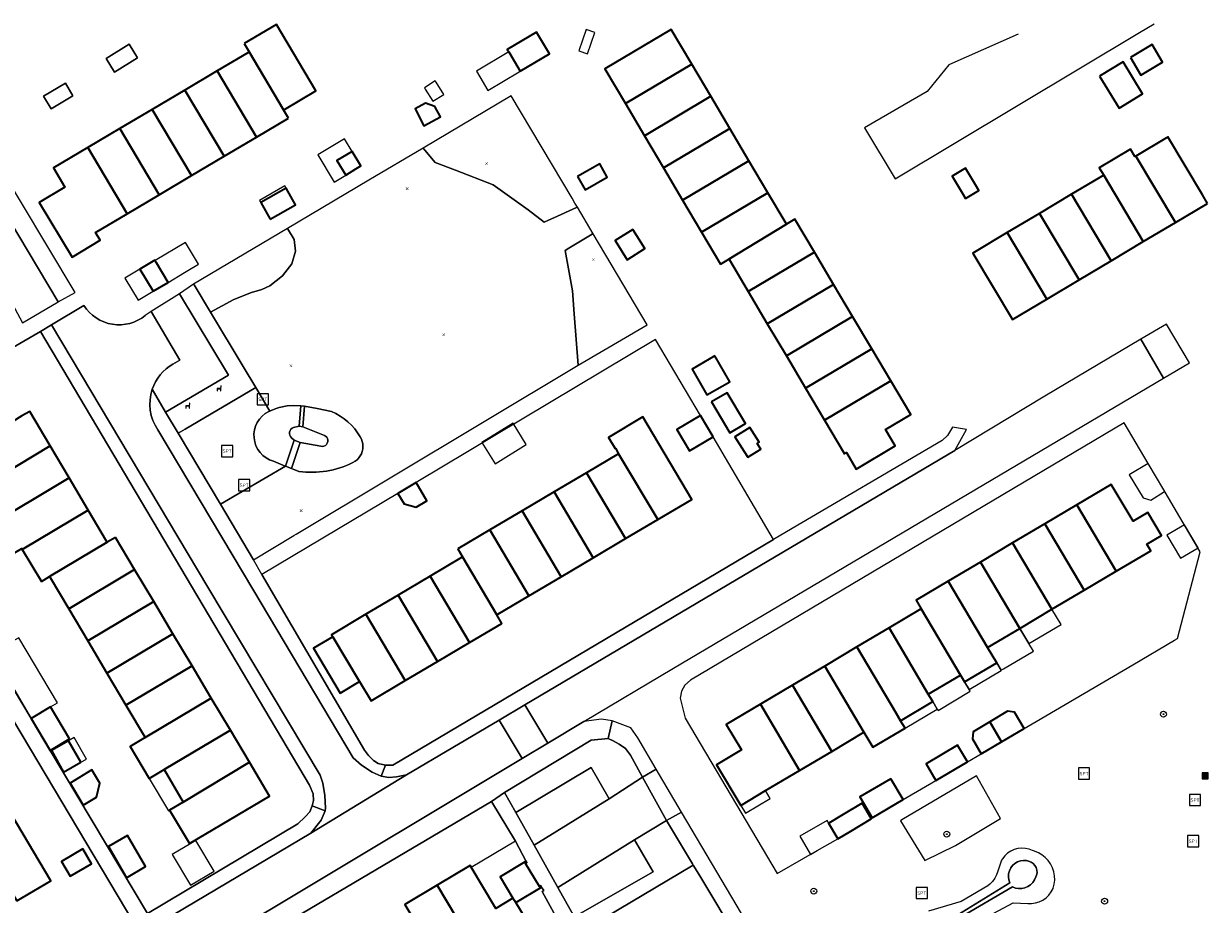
# Model space of a CAD drawing. Extents: x 147051 to 149075, y 463071 to 465537.
# Tile 125 of 229: x 148373 to 148532, y 464368 to 464485. Entities that reach past the tile are written whole.
import ezdxf
from ezdxf.enums import TextEntityAlignment as Align

# ---------------------------------------------------------------- set-up
doc = ezdxf.new("R2010")
doc.units = 0
doc.header["$LTSCALE"] = 0.5
doc.layers.get('0').update_dxf_attribs({"linetype": 'CONTINUOUS'})
for name, color, linetype, lineweight in [('B-PV-GR-BEPLANTING_CULTUUR_HEESTERS-GV', 252, 'CONTINUOUS', 18), ('B-PV-GR-BOOM-S', 252, 'CONTINUOUS', 25), ('B-PV-GW-TALUD_KRUIN-G', 252, 'CONTINUOUS', 18), ('B-PV-IE-MEUBILAIR_WEGMEUBILAIR-S', 252, 'CONTINUOUS', 25), ('B-PV-IE-MEUBILAIR_WEGMEUBILAIR_AFVALBAK-S', 252, 'CONTINUOUS', 25), ('B-PV-OG-BEBOUWING-GV', 6, 'CONTINUOUS', 35), ('B-PV-OG-BEBOUWING_LUIFEL-GV', 6, 'CONTINUOUS', 18), ('B-PV-OG-TERREIN_BEGROEID-GV', 252, 'CONTINUOUS', 18), ('B-PV-OG-TERREIN_ERF-GV', 252, 'CONTINUOUS', 18), ('B-PV-VH-GESLOTENVERHARDING_ASFALT-GV', 252, 'CONTINUOUS', 18), ('B-PV-VH-ONVERHARD-GV', 252, 'CONTINUOUS', 18), ('B-PV-VH-ONVERHARD_ZAND-GV', 252, 'CONTINUOUS', 18), ('B-PV-VH-OPENVERHARDING-GV', 252, 'CONTINUOUS', 18), ('B-PV-VH-OPENVERHARDING_BETONSTRAATSTEEN-GV', 252, 'CONTINUOUS', 18), ('B-PV-VH-OPENVERHARDING_TEGEL-GV', 252, 'CONTINUOUS', 18)]:
    doc.layers.add(name, color=color, linetype=linetype, lineweight=lineweight)
doc.layers.add('B-PV-GR-GROENVOORZIENING-S', color=252, linetype='CONTINUOUS')
doc.styles.add('NLCS-ISO', font='NLCS-ISO.ttf')

# ---------------------------------------------------------------- blocks, each defined once
blk = doc.blocks.new('SIE-WEG_AFVALBAK-SO')
h = blk.add_hatch(color=256)
h.dxf.hatch_style = 1
h.paths.add_polyline_path([(-1.5, -1.5), (1.5, -1.5), (1.5, 1.5), (-1.5, 1.5)])
for points in [[(-2, -2), (2, -2), (2, 2), (-2, 2)], [(-1.5, -1.5), (1.5, -1.5), (1.5, 1.5), (-1.5, 1.5)]]:
    blk.add_lwpolyline(points, close=True)
blk = doc.blocks.new('SIE-WEG_SPEELTOESTEL-SO')
at = {"flags": 128}
blk.add_lwpolyline([(-3.75, -3.75), (3.75, -3.75), (3.75, 3.75), (-3.75, 3.75)], close=True, dxfattribs=at)
at = {"style": 'NLCS-ISO'}
blk.add_text('SPT', height=2.25, dxfattribs=at).set_placement((0, 0), align=Align.MIDDLE_CENTER)
blk = doc.blocks.new('SIE-WEG_ZITBANK-SO')
at = {"color": 0, "linetype": 'ByBlock', "lineweight": 18}
blk.add_lwpolyline([(-0.91, -1.63), (-0.91, -0.2), (1.09, -0.2), (1.09, -1.63), (1.29, -1.63), (1.29, -0.21), (1.54, 1.78), (1.33, 1.78), (1.11, 0), (-1.11, 0), (-1.11, -1.63)], close=True, dxfattribs=at)
blk = doc.blocks.new('SAL-ORIENTATIE_LOCATIE-SO')
at = {"color": 0, "linetype": 'ByBlock', "lineweight": -2, "const_width": 0.275, "flags": 128}
for points in [[(-0.875, 0.875), (0, 0)], [(-0.875, -0.875), (0, 0)], [(0, 0), (0.875, 0.875)], [(0, 0), (0.875, -0.875)]]:
    blk.add_lwpolyline(points, dxfattribs=at)
blk = doc.blocks.new('SGR-BOOM_GBKN-SO')
at = {"linetype": 'ByBlock', "lineweight": 18}
h = blk.add_hatch(color=0, dxfattribs=at)
h.dxf.hatch_style = 1
edge = h.paths.add_edge_path()
edge.add_arc((0, 0), 0.25, 0, 360)
at = {"color": 0, "linetype": 'ByBlock', "lineweight": 18}
for radius in [2, 0.25]:
    blk.add_circle((0, 0), radius, dxfattribs=at)
at = {"color": 0, "linetype": 'ByBlock', "lineweight": 18, "style": 'NLCS-ISO'}
blk.add_attdef('SOORT', (2.5, 0), '', height=1.5, dxfattribs=at)

msp = doc.modelspace()

# ---------------------------------------------------------------- linework, layer by layer
at = {"layer": 'B-PV-GR-BEPLANTING_CULTUUR_HEESTERS-GV', "flags": 128}
for points in [[(148384.362, 464480.666), (148385.476, 464478.852), (148388.575, 464480.756), (148387.46, 464482.57)], [(148376.018, 464475.619), (148377.025, 464473.932), (148379.945, 464475.674), (148378.939, 464477.361)], [(148442.902, 464458.76), (148443.492, 464459.026), (148444.196, 464459.344), (148447.253, 464460.72), (148447.358, 464460.767), (148447.031, 464461.318), (148446.646, 464461.967), (148438.521, 464475.67), (148426.757, 464468.693), (148426.991, 464468.41), (148428.348, 464466.765), (148431.053, 464465.722), (148436.121, 464463.767), (148440.769, 464460.417)], [(148369.89, 464461.598), (148377.959, 464448.122), (148380.224, 464449.396), (148369.384, 464467.482), (148362.938, 464463.706), (148365.76, 464459.146)], [(148396.14, 464450.382), (148398.313, 464446.766), (148401.425, 464448.438), (148403.804, 464449.364), (148405.17, 464449.773), (148406.239, 464450.29), (148407.938, 464451.584), (148409.178, 464453.227), (148409.697, 464454.891), (148409.526, 464456.466), (148408.637, 464457.946), (148396.073, 464450.495)], [(148449.453, 464457.239), (148449.326, 464457.16), (148446.2, 464455.284), (148445.715, 464454.993), (148446.687, 464449.613), (148446.929, 464446.54), (148447.472, 464439.672), (148456.667, 464445.068)], [(148454.444, 464387.547), (148453.779, 464388.405), (148452.936, 464388.99), (148452.166, 464389.449), (148451.494, 464389.732), (148449.216, 464389.509), (148437.606, 464382.544), (148439.15, 464379.874), (148449.198, 464385.883), (148451.599, 464381.678), (148456.085, 464384.576)], [(148490.553, 464378.765), (148493.81, 464373.454), (148497.881, 464375.47), (148503.932, 464379.056), (148500.712, 464384.756), (148490.726, 464378.867)]]:
    msp.add_lwpolyline(points, close=True, dxfattribs=at)
for points in [[(148394.204, 464449.218), (148390.405, 464446.821)], [(148400.755, 464438.313), (148394.204, 464449.218)], [(148390.405, 464446.821), (148394.236, 464440.336)], [(148394.236, 464440.336), (148393.294, 464439.791)], [(148392.322, 464433.38), (148400.755, 464438.313)], [(148390.537, 464436.433), (148392.322, 464433.38)]]:
    msp.add_lwpolyline(points, dxfattribs=at)
at = {"layer": 'B-PV-GR-BEPLANTING_CULTUUR_HEESTERS-GV'}
msp.add_lwpolyline([(148393.294, 464439.791, 0.1839489), (148390.537, 464436.433)], format="xyb", dxfattribs=at)
at = {"layer": 'B-PV-GW-TALUD_KRUIN-G', "flags": 128}
msp.add_lwpolyline([(148500.362, 464364.966), (148505.617, 464367.765), (148507.548, 464367.7), (148508.072, 464367.698), (148508.591, 464367.775), (148509.091, 464367.931), (148509.562, 464368.16), (148509.993, 464368.459), (148510.374, 464368.819), (148510.695, 464369.234), (148510.949, 464369.692), (148510.966, 464369.728), (148511.102, 464370.274), (148511.158, 464370.833), (148511.136, 464371.394), (148511.033, 464371.947), (148510.854, 464372.479), (148510.6, 464372.981), (148510.278, 464373.442), (148509.894, 464373.852), (148509.456, 464374.204), (148508.972, 464374.49), (148508.453, 464374.704), (148508.196, 464374.78), (148507.726, 464374.961), (148507.232, 464375.066), (148506.729, 464375.092), (148506.227, 464375.037), (148505.741, 464374.905), (148505.281, 464374.697), (148504.86, 464374.419), (148504.488, 464374.078), (148504.175, 464373.683), (148504.058, 464373.495), (148503.545, 464372.015), (148503.384, 464371.526), (148503.15, 464371.067), (148502.847, 464370.65), (148502.484, 464370.285), (148502.204, 464370.068), (148498.646, 464367.948), (148494.296, 464366.654)], dxfattribs=at)
at = {"layer": 'B-PV-OG-BEBOUWING-GV', "flags": 128}
for points in [[(148402.847, 464482.654), (148403.51, 464481.535), (148408.106, 464473.777), (148408.206, 464473.837), (148412.4, 464476.337), (148407.142, 464485.214)], [(148438.193, 464481.544), (148439.72, 464478.967), (148443.621, 464481.278), (148441.898, 464484.188), (148437.996, 464481.877)], [(148462.639, 464479.908), (148459.902, 464484.534), (148451.028, 464479.282), (148453.774, 464474.643)], [(148408.753, 464472.685), (148408.106, 464473.777), (148403.51, 464481.535), (148403.305, 464481.414), (148399.215, 464478.991), (148404.457, 464470.14)], [(148521.268, 464480.776), (148522.667, 464478.435), (148525.582, 464480.176), (148524.183, 464482.518)], [(148465.186, 464475.606), (148462.639, 464479.908), (148453.774, 464474.643), (148456.32, 464470.34)], [(148517.14, 464478.307), (148519.776, 464474.017), (148522.91, 464475.943), (148520.297, 464480.195)], [(148399.215, 464478.991), (148394.913, 464476.442), (148400.155, 464467.592), (148404.457, 464470.14)], [(148394.913, 464476.442), (148390.534, 464473.849), (148395.776, 464464.998), (148400.155, 464467.592)], [(148467.732, 464471.303), (148465.186, 464475.606), (148456.32, 464470.34), (148458.867, 464466.037)], [(148390.534, 464473.849), (148386.232, 464471.301), (148391.474, 464462.45), (148395.776, 464464.998)], [(148428.321, 464474.257), (148427.074, 464474.674), (148425.662, 464473.921), (148426.861, 464471.671), (148429.071, 464472.849)], [(148386.232, 464471.301), (148381.93, 464468.753), (148387.172, 464459.902), (148391.474, 464462.45)], [(148458.867, 464466.037), (148461.413, 464461.735), (148470.279, 464467), (148467.732, 464471.303)], [(148531.59, 464461.293), (148530.913, 464462.429), (148526.295, 464470.183), (148526.106, 464470.07), (148521.999, 464467.624), (148527.294, 464458.734)], [(148381.93, 464468.753), (148377.352, 464466.041), (148378.88, 464463.462), (148375.45, 464461.405), (148379.822, 464454.112), (148383.562, 464456.354), (148382.939, 464457.394), (148387.172, 464459.902)], [(148416.393, 464465.071), (148417.756, 464465.89), (148418.422, 464466.29), (148417.26, 464468.224), (148415.231, 464467.005)], [(148522.999, 464456.176), (148527.294, 464458.734), (148521.999, 464467.624), (148521.873, 464467.549), (148521.277, 464468.549), (148517.108, 464466.065), (148517.704, 464465.065)], [(148447.369, 464464.881), (148448.407, 464463.113), (148451.362, 464464.801), (148450.344, 464466.582)], [(148472.826, 464462.697), (148470.279, 464467), (148461.413, 464461.735), (148463.96, 464457.432)], [(148499.225, 464461.953), (148501.023, 464463.029), (148500.568, 464463.79), (148499.247, 464465.999), (148497.448, 464464.924), (148498.769, 464462.715)], [(148518.703, 464453.617), (148522.999, 464456.176), (148517.704, 464465.065), (148513.408, 464462.507)], [(148406.32, 464459.178), (148409.694, 464461.104), (148408.429, 464463.32), (148405.055, 464461.394)], [(148466.48, 464453.173), (148467.603, 464453.85), (148475.311, 464458.498), (148475.249, 464458.602), (148472.826, 464462.697), (148463.96, 464457.432)], [(148514.407, 464451.058), (148518.703, 464453.617), (148513.408, 464462.507), (148509.112, 464459.948)], [(148510.112, 464448.499), (148514.407, 464451.058), (148509.112, 464459.948), (148504.816, 464457.389)], [(148454.791, 464457.814), (148452.404, 464456.325), (148454.01, 464453.751), (148456.397, 464455.24)], [(148467.678, 464453.724), (148470.187, 464449.499), (148479.041, 464454.758), (148476.422, 464459.168), (148475.311, 464458.498), (148467.603, 464453.85)], [(148504.816, 464457.389), (148500.205, 464454.642), (148505.5, 464445.753), (148510.112, 464448.499)], [(148481.594, 464450.459), (148479.041, 464454.758), (148470.187, 464449.499), (148472.74, 464445.2)], [(148388.885, 464452.501), (148390.647, 464449.541), (148392.651, 464450.734), (148391.098, 464453.343), (148390.913, 464453.654), (148390.889, 464453.694)], [(148484.147, 464446.16), (148481.594, 464450.459), (148472.74, 464445.2), (148475.293, 464440.901)], [(148475.293, 464440.901), (148477.846, 464436.602), (148486.701, 464441.861), (148484.147, 464446.16)], [(148465.736, 464440.89), (148462.688, 464439.127), (148464.684, 464435.675), (148467.732, 464437.438)], [(148477.846, 464436.602), (148480.399, 464432.303), (148489.254, 464437.562), (148486.701, 464441.861)], [(148480.399, 464432.303), (148483.063, 464427.818), (148483.324, 464427.973), (148484.626, 464425.777), (148489.84, 464428.869), (148488.541, 464431.06), (148491.925, 464433.063), (148489.254, 464437.562)], [(148465.289, 464434.74), (148467.735, 464430.617), (148469.815, 464431.851), (148467.369, 464435.974)], [(148376.882, 464428.888), (148374.161, 464433.484), (148373.129, 464432.87), (148371.899, 464432.139), (148370.567, 464434.38), (148365.416, 464431.318), (148366.748, 464429.078), (148365.522, 464428.349), (148365.319, 464428.228), (148368.092, 464423.567)], [(148458.092, 464419.018), (148462.651, 464421.717), (148456.129, 464432.736), (148451.529, 464430.013), (148452.403, 464428.538), (148452.443, 464428.562), (148452.878, 464427.826)], [(148465.494, 464430.069), (148463.808, 464432.927), (148460.653, 464431.065), (148462.339, 464428.208)], [(148469.646, 464428.127), (148470.138, 464427.345), (148471.861, 464428.43), (148471.369, 464429.212), (148471.651, 464429.389), (148470.43, 464431.328), (148468.426, 464430.066)], [(148365.663, 464422.128), (148368.166, 464417.879), (148379.429, 464424.585), (148376.882, 464428.888), (148368.092, 464423.567), (148366.435, 464422.585)], [(148452.878, 464427.826), (148452.838, 464427.802), (148448.575, 464425.279), (148453.789, 464416.471), (148458.092, 464419.018)], [(148368.166, 464417.879), (148370.639, 464413.681), (148373.107, 464415.135), (148373.165, 464415.036), (148381.976, 464420.283), (148379.429, 464424.585)], [(148448.575, 464425.279), (148444.273, 464422.732), (148449.486, 464413.924), (148453.789, 464416.471)], [(148423.357, 464422.523), (148424.214, 464421.12), (148425.832, 464420.681), (148427.243, 464421.545), (148425.818, 464423.991)], [(148519.391, 464412.138), (148523.982, 464414.863), (148523.469, 464415.724), (148525.415, 464416.88), (148523.582, 464419.966), (148521.633, 464418.808), (148518.71, 464423.717), (148514.133, 464421)], [(148444.273, 464422.732), (148439.97, 464420.185), (148445.184, 464411.377), (148449.486, 464413.924)], [(148375.721, 464410.739), (148376.826, 464411.397), (148384.523, 464415.98), (148384.425, 464416.146), (148381.976, 464420.283), (148373.165, 464415.036)], [(148439.97, 464420.185), (148435.667, 464417.639), (148440.881, 464408.831), (148445.184, 464411.377)], [(148514.133, 464421), (148509.833, 464418.448), (148515.092, 464409.586), (148519.391, 464412.138)], [(148509.833, 464418.448), (148505.534, 464415.895), (148510.792, 464407.033), (148515.092, 464409.586)], [(148385.634, 464416.641), (148384.523, 464415.98), (148376.826, 464411.397), (148376.893, 464411.284), (148379.376, 464407.096), (148388.192, 464412.345)], [(148431.365, 464415.092), (148431.999, 464414.02), (148436.578, 464406.284), (148436.708, 464406.36), (148440.881, 464408.831), (148435.667, 464417.639)], [(148505.534, 464415.895), (148501.235, 464413.343), (148506.493, 464404.481), (148510.792, 464407.033)], [(148437.251, 464405.148), (148436.578, 464406.284), (148431.999, 464414.02), (148431.867, 464413.941), (148427.699, 464411.468), (148432.951, 464402.595)], [(148379.376, 464407.096), (148381.926, 464402.795), (148390.75, 464408.049), (148388.192, 464412.345)], [(148501.235, 464413.343), (148496.935, 464410.791), (148502.193, 464401.928), (148506.493, 464404.481)], [(148427.699, 464411.468), (148423.4, 464408.915), (148428.651, 464400.043), (148432.951, 464402.595)], [(148499.109, 464397.327), (148503.407, 464399.883), (148502.193, 464401.928), (148496.935, 464410.791), (148492.636, 464408.238), (148493.315, 464407.093), (148498.566, 464398.242)], [(148423.4, 464408.915), (148419.1, 464406.363), (148424.352, 464397.491), (148428.651, 464400.043)], [(148393.308, 464403.753), (148390.75, 464408.049), (148381.926, 464402.795), (148384.475, 464398.494)], [(148494.266, 464395.691), (148498.566, 464398.242), (148493.315, 464407.093), (148493.204, 464407.027), (148489.015, 464404.542)], [(148418.239, 464397.375), (148419.788, 464394.782), (148424.352, 464397.491), (148419.1, 464406.363), (148414.501, 464403.633), (148414.661, 464403.366)], [(148489.015, 464404.542), (148484.715, 464401.99), (148489.966, 464393.139), (148490.562, 464392.136), (148494.862, 464394.687), (148494.266, 464395.691)], [(148395.866, 464399.457), (148393.308, 464403.753), (148384.475, 464398.494), (148387.025, 464394.193)], [(148414.661, 464403.366), (148412.08, 464401.834), (148415.64, 464395.833), (148418.239, 464397.375)], [(148484.715, 464401.99), (148480.415, 464399.439), (148485.666, 464390.588), (148486.86, 464388.576), (148491.157, 464391.133), (148490.562, 464392.136), (148489.966, 464393.139)], [(148398.424, 464395.16), (148395.866, 464399.457), (148387.025, 464394.193), (148389.575, 464389.892)], [(148480.415, 464399.439), (148476.115, 464396.888), (148481.366, 464388.037), (148485.666, 464390.588)], [(148477.066, 464385.486), (148481.366, 464388.037), (148476.115, 464396.888), (148471.815, 464394.336)], [(148389.575, 464389.892), (148387.576, 464388.702), (148390.132, 464384.405), (148392.125, 464385.591), (148400.982, 464390.864), (148398.424, 464395.16)], [(148379.486, 464389.688), (148376.927, 464393.983), (148374.35, 464392.447), (148376.909, 464388.152)], [(148471.815, 464394.336), (148467.269, 464391.64), (148469.292, 464388.226), (148465.975, 464386.251), (148469.209, 464380.817), (148472.515, 464382.786), (148477.066, 464385.486)], [(148507.093, 464391.102), (148505.787, 464393.269), (148504.836, 464393.42), (148502.469, 464391.993), (148504.062, 464389.323)], [(148504.062, 464389.323), (148502.469, 464391.993), (148500.268, 464390.666), (148500.147, 464389.7), (148501.339, 464387.724)], [(148392.125, 464385.591), (148394.691, 464381.262), (148403.54, 464386.568), (148400.982, 464390.864)], [(148381.006, 464386.572), (148379.362, 464389.463), (148377.059, 464388.153), (148378.703, 464385.263)], [(148495.271, 464384.16), (148499.482, 464386.633), (148498.179, 464388.852), (148493.968, 464386.379)], [(148394.691, 464381.262), (148392.855, 464380.169), (148395.513, 464375.704), (148406.226, 464382.057), (148403.54, 464386.568)], [(148383.552, 464383.768), (148382.484, 464385.554), (148379.553, 464383.802), (148381.313, 464380.857), (148383.078, 464381.912)], [(148489.247, 464384.372), (148485.133, 464381.943), (148486.77, 464379.168), (148490.891, 464381.588)], [(148485.402, 464381.106), (148482.669, 464379.481), (148480.947, 464378.457), (148480.906, 464378.433), (148482.158, 464376.342), (148483.914, 464377.385), (148486.648, 464379.009), (148486.609, 464379.074)], [(148372.449, 464368.033), (148376.994, 464370.741), (148371.718, 464379.596), (148367.177, 464376.89)], [(148387.092, 464371.147), (148389.646, 464372.622), (148387.241, 464376.786), (148384.688, 464375.311)], [(148381.278, 464374.991), (148378.4, 464373.322), (148379.555, 464371.332), (148382.411, 464372.988)], [(148433.886, 464361.306), (148433.742, 464361.219), (148434.357, 464360.192), (148441.253, 464364.322), (148439.154, 464367.826), (148438.733, 464368.391), (148436.458, 464367.034), (148433.013, 464372.785), (148428.601, 464370.142)], [(148439.154, 464367.826), (148442.581, 464369.889), (148442.473, 464370.069), (148442.293, 464369.96), (148440.434, 464373.049), (148440.614, 464373.157), (148440.506, 464373.337), (148437.03, 464371.246), (148438.733, 464368.391)], [(148429.597, 464358.737), (148433.742, 464361.219), (148433.886, 464361.306), (148428.601, 464370.142), (148424.312, 464367.573)]]:
    msp.add_lwpolyline(points, close=True, dxfattribs=at)
at = {"layer": 'B-PV-OG-BEBOUWING_LUIFEL-GV', "flags": 128}
for points in [[(148448.525, 464484.549), (148447.547, 464481.706), (148448.72, 464481.303), (148449.698, 464484.145)], [(148434.327, 464478.217), (148435.407, 464476.402), (148439.576, 464478.882), (148439.72, 464478.967), (148438.193, 464481.544), (148433.872, 464478.985)], [(148427.018, 464476.578), (148428.039, 464474.943), (148429.494, 464475.852), (148428.473, 464477.487), (148428.364, 464477.661), (148426.909, 464476.752)], [(148414.84, 464464.138), (148416.393, 464465.071), (148415.231, 464467.005), (148417.26, 464468.224), (148416.24, 464469.922), (148415.574, 464469.522), (148412.658, 464467.77)], [(148405.055, 464461.394), (148408.429, 464463.32), (148408.247, 464463.639), (148404.898, 464461.668)], [(148390.913, 464453.654), (148391.098, 464453.343), (148392.651, 464450.734), (148394.832, 464452.032), (148395.314, 464452.319), (148396.726, 464453.16), (148394.988, 464456.08)], [(148386.881, 464451.309), (148388.643, 464448.348), (148390.647, 464449.541), (148388.885, 464452.501)], [(148436.363, 464426.482), (148440.527, 464429.055), (148438.775, 464431.891), (148434.611, 464429.318)], [(148523.641, 464426.527), (148521.128, 464425.012), (148522.961, 464421.919), (148524.002, 464421.597), (148525.851, 464422.779), (148525.604, 464423.199), (148524.759, 464424.632), (148524.751, 464424.645)], [(148526.143, 464416.935), (148527.99, 464413.842), (148530.331, 464415.239), (148528.485, 464418.333)], [(148510.792, 464407.033), (148506.493, 464404.481), (148507.699, 464402.465), (148511.998, 464405.002)], [(148502.193, 464401.928), (148503.407, 464399.883), (148503.993, 464398.878), (148503.998, 464398.881), (148504.294, 464399.056), (148508.327, 464401.435), (148507.699, 464402.465), (148506.493, 464404.481)], [(148371.662, 464402.61), (148369.204, 464401.215), (148374.35, 464392.447), (148376.927, 464393.983), (148377.867, 464394.543), (148372.705, 464403.202)], [(148503.998, 464398.881), (148503.993, 464398.878), (148503.407, 464399.883), (148499.109, 464397.327), (148499.714, 464396.309), (148504.017, 464398.848)], [(148495.573, 464393.489), (148499.851, 464396.078), (148499.714, 464396.309), (148499.109, 464397.327), (148498.566, 464398.242), (148494.266, 464395.691), (148494.862, 464394.687), (148495.457, 464393.684)], [(148490.562, 464392.136), (148491.157, 464391.133), (148495.457, 464393.684), (148494.862, 464394.687)], [(148381.006, 464386.572), (148381.772, 464387.008), (148380.128, 464389.899), (148379.362, 464389.463)], [(148392.855, 464380.169), (148394.691, 464381.262), (148392.125, 464385.591), (148390.132, 464384.405), (148392.706, 464380.08)], [(148469.209, 464380.817), (148469.824, 464379.785), (148473.13, 464381.753), (148472.515, 464382.786)], [(148480.906, 464378.433), (148480.947, 464378.457), (148480.749, 464378.803), (148477.106, 464376.716), (148478.514, 464374.256), (148479.43, 464374.78), (148482.158, 464376.342)], [(148396.362, 464376.124), (148395.685, 464375.725), (148393.21, 464374.266), (148395.653, 464370.137), (148398.802, 464371.999)], [(148433.172, 464372.52), (148436.458, 464367.034), (148438.733, 464368.391), (148437.03, 464371.246), (148440.506, 464373.337), (148439.074, 464376.013)]]:
    msp.add_lwpolyline(points, close=True, dxfattribs=at)
at = {"layer": 'B-PV-OG-TERREIN_BEGROEID-GV', "flags": 128}
for points in [[(148489.828, 464464.56), (148522.487, 464484.146)], [(148506.285, 464483.912), (148497.014, 464479.827)], [(148497.014, 464479.827), (148494.097, 464476.261)], [(148494.097, 464476.261), (148485.728, 464471.407)], [(148485.728, 464471.407), (148489.828, 464464.56)], [(148410.142, 464425.467), (148409.146, 464425.868), (148408.337, 464426.161), (148399.643, 464421.079), (148404.066, 464413.63), (148409.444, 464416.871), (148409.76, 464417.054), (148447.472, 464439.672), (148446.929, 464446.54), (148446.687, 464449.613), (148445.715, 464454.993), (148446.2, 464455.284), (148449.326, 464457.16), (148449.453, 464457.239), (148447.358, 464460.767), (148447.253, 464460.72), (148444.196, 464459.344), (148443.492, 464459.026), (148442.902, 464458.76), (148440.769, 464460.417), (148436.121, 464463.767), (148431.053, 464465.722), (148428.348, 464466.765), (148426.991, 464468.41), (148426.757, 464468.693), (148419.494, 464464.386), (148408.637, 464457.946), (148409.526, 464456.466), (148409.697, 464454.891), (148409.178, 464453.227), (148407.938, 464451.584), (148406.239, 464450.29), (148405.17, 464449.773), (148403.804, 464449.364), (148401.425, 464448.438), (148398.313, 464446.766), (148402.692, 464439.477), (148404.384, 464436.659), (148406.264, 464433.532), (148406.521, 464433.644), (148406.778, 464433.749), (148406.976, 464433.822), (148407.503, 464433.991), (148408.561, 464434.209), (148409.466, 464434.282), (148410.39, 464434.238), (148410.902, 464434.165), (148412.604, 464433.852), (148414.488, 464433.464)], [(148500.362, 464364.966), (148505.617, 464367.765), (148507.548, 464367.7), (148508.072, 464367.698), (148508.591, 464367.775), (148509.091, 464367.931), (148509.562, 464368.16), (148509.993, 464368.459), (148510.374, 464368.819), (148510.695, 464369.234), (148510.949, 464369.692), (148510.966, 464369.728), (148511.102, 464370.274), (148511.158, 464370.833), (148511.136, 464371.394), (148511.033, 464371.947), (148510.854, 464372.479), (148510.6, 464372.981), (148510.278, 464373.442), (148509.894, 464373.852), (148509.456, 464374.204), (148508.972, 464374.49), (148508.453, 464374.704), (148508.196, 464374.78), (148507.726, 464374.961), (148507.232, 464375.066), (148506.729, 464375.092), (148506.227, 464375.037), (148505.741, 464374.905), (148505.281, 464374.697), (148504.86, 464374.419), (148504.488, 464374.078), (148504.175, 464373.683), (148504.058, 464373.495), (148503.545, 464372.015), (148503.384, 464371.526), (148503.15, 464371.067), (148502.847, 464370.65), (148502.484, 464370.285), (148502.204, 464370.068), (148498.646, 464367.948), (148494.296, 464366.654)], [(148498.512, 464365.823), (148505.504, 464369.911), (148505.906, 464369.765), (148506.328, 464369.697), (148506.756, 464369.708), (148507.174, 464369.799), (148507.567, 464369.966), (148507.923, 464370.203), (148508.229, 464370.502), (148508.474, 464370.852), (148508.65, 464371.242), (148508.654, 464371.255), (148508.74, 464371.475), (148508.802, 464371.815), (148508.784, 464372.16), (148508.687, 464372.492), (148508.517, 464372.792), (148508.282, 464373.046), (148507.996, 464373.239), (148507.672, 464373.361), (148507.397, 464373.422), (148506.987, 464373.444), (148506.58, 464373.387), (148506.192, 464373.252), (148505.838, 464373.045), (148505.53, 464372.773), (148505.281, 464372.446), (148505.1, 464372.078), (148504.993, 464371.681), (148504.965, 464371.272), (148505.017, 464370.864), (148505.147, 464370.475), (148498.222, 464366.191)], [(148498.222, 464366.191), (148505.147, 464370.475), (148505.017, 464370.864), (148504.965, 464371.272), (148504.993, 464371.681), (148505.1, 464372.078), (148505.281, 464372.446), (148505.53, 464372.773), (148505.838, 464373.045), (148506.192, 464373.252), (148506.58, 464373.387), (148506.987, 464373.444), (148507.397, 464373.422), (148507.672, 464373.361), (148507.996, 464373.239), (148508.282, 464373.046), (148508.517, 464372.792), (148508.687, 464372.492), (148508.784, 464372.16), (148508.802, 464371.815), (148508.74, 464371.475), (148508.654, 464371.255), (148508.65, 464371.242), (148508.474, 464370.852), (148508.229, 464370.502), (148507.923, 464370.203), (148507.567, 464369.966), (148507.174, 464369.799), (148506.756, 464369.708), (148506.328, 464369.697), (148505.906, 464369.765), (148505.504, 464369.911), (148498.512, 464365.823)]]:
    msp.add_lwpolyline(points, dxfattribs=at)
at = {"layer": 'B-PV-OG-TERREIN_BEGROEID-GV'}
for points in [[(148414.488, 464433.464, -0.1628167), (148418.347, 464430.075)], [(148418.347, 464430.075, -0.1399752), (148418.706, 464428.811)], [(148418.706, 464428.811, -0.2884813), (148417.344, 464426.643)], [(148417.344, 464426.643, -0.1524733), (148410.142, 464425.467)]]:
    msp.add_lwpolyline(points, format="xyb", dxfattribs=at)
at = {"layer": 'B-PV-OG-TERREIN_BEGROEID-GV', "flags": 128}
msp.add_lwpolyline([(148462.857, 464372.834), (148462.768, 464372.983), (148459.293, 464378.786), (148454.986, 464376.21), (148457.486, 464371.929), (148446.786, 464365.803), (148446.194, 464363.078), (148446.147, 464362.861)], close=True, dxfattribs=at)
at = {"layer": 'B-PV-OG-TERREIN_ERF-GV', "flags": 128}
for points in [[(148437.996, 464481.877), (148441.898, 464484.188), (148443.621, 464481.278), (148439.72, 464478.967), (148438.193, 464481.544)], [(148463.96, 464457.432), (148461.413, 464461.735), (148458.867, 464466.037), (148456.32, 464470.34), (148453.774, 464474.643), (148451.028, 464479.282), (148459.902, 464484.534), (148462.639, 464479.908), (148465.186, 464475.606), (148467.732, 464471.303), (148470.279, 464467), (148472.826, 464462.697), (148475.249, 464458.602), (148475.311, 464458.498), (148476.422, 464459.168), (148479.041, 464454.758), (148481.594, 464450.459), (148484.147, 464446.16), (148486.701, 464441.861), (148489.254, 464437.562), (148491.925, 464433.063), (148488.541, 464431.06), (148489.84, 464428.869), (148484.626, 464425.777), (148483.324, 464427.973), (148483.063, 464427.818), (148480.399, 464432.303), (148477.846, 464436.602), (148475.293, 464440.901), (148472.74, 464445.2), (148470.187, 464449.499), (148467.678, 464453.724), (148467.603, 464453.85), (148466.48, 464453.173)], [(148429.071, 464472.849), (148426.861, 464471.671), (148425.662, 464473.921), (148427.074, 464474.674), (148428.321, 464474.257)], [(148415.231, 464467.005), (148417.26, 464468.224), (148418.422, 464466.29), (148417.756, 464465.89), (148416.393, 464465.071)], [(148498.769, 464462.715), (148497.448, 464464.924), (148499.247, 464465.999), (148500.568, 464463.79), (148501.023, 464463.029), (148499.225, 464461.953)], [(148405.055, 464461.394), (148408.429, 464463.32), (148409.694, 464461.104), (148406.32, 464459.178)], [(148452.404, 464456.325), (148454.791, 464457.814), (148456.397, 464455.24), (148454.01, 464453.751)], [(148412.085, 464381.466), (148412.045, 464382.342), (148411.559, 464383.523), (148375.587, 464444.174), (148364.182, 464437.58), (148362.573, 464430.496), (148354.467, 464425.815), (148374.35, 464392.447), (148376.927, 464393.983), (148379.486, 464389.688), (148376.909, 464388.152), (148389.902, 464366.346), (148409.998, 464378.339), (148410.984, 464379.278), (148411.592, 464379.946), (148411.927, 464380.743)], [(148418.916, 464388.213), (148419.457, 464387.482), (148420.125, 464386.799), (148420.745, 464386.416), (148421.718, 464386.205), (148422.693, 464386.193), (148473.584, 464416.356), (148465.494, 464430.069), (148462.339, 464428.208), (148460.653, 464431.065), (148463.808, 464432.927), (148457.819, 464443.078), (148425.818, 464423.991), (148427.243, 464421.545), (148425.832, 464420.681), (148424.214, 464421.12), (148423.357, 464422.523), (148405.188, 464411.686)], [(148464.684, 464435.675), (148462.688, 464439.127), (148465.736, 464440.89), (148467.732, 464437.438)], [(148465.289, 464434.74), (148467.369, 464435.974), (148469.815, 464431.851), (148467.735, 464430.617)], [(148435.667, 464417.639), (148439.97, 464420.185), (148444.273, 464422.732), (148448.575, 464425.279), (148452.838, 464427.802), (148452.878, 464427.826), (148452.443, 464428.562), (148452.403, 464428.538), (148451.529, 464430.013), (148456.129, 464432.736), (148462.651, 464421.717), (148458.092, 464419.018), (148453.789, 464416.471), (148449.486, 464413.924), (148445.184, 464411.377), (148440.881, 464408.831), (148436.708, 464406.36), (148436.578, 464406.284), (148437.251, 464405.148), (148432.951, 464402.595), (148428.651, 464400.043), (148424.352, 464397.491), (148419.788, 464394.782), (148418.239, 464397.375), (148415.64, 464395.833), (148412.08, 464401.834), (148414.661, 464403.366), (148414.501, 464403.633), (148419.1, 464406.363), (148423.4, 464408.915), (148427.699, 464411.468), (148431.867, 464413.941), (148431.999, 464414.02), (148431.365, 464415.092)], [(148479.43, 464374.78), (148482.158, 464376.342), (148480.906, 464378.433), (148480.947, 464378.457), (148482.669, 464379.481), (148485.402, 464381.106), (148486.609, 464379.074), (148486.77, 464379.168), (148485.133, 464381.943), (148489.247, 464384.372), (148490.891, 464381.588), (148491.449, 464381.915), (148495.271, 464384.16), (148493.968, 464386.379), (148498.179, 464388.852), (148499.482, 464386.633), (148501.339, 464387.724), (148500.147, 464389.7), (148500.268, 464390.666), (148502.469, 464391.993), (148504.836, 464393.42), (148505.787, 464393.269), (148507.093, 464391.102), (148508.689, 464392.039), (148521.598, 464399.619), (148527.16, 464402.886), (148527.549, 464403.114), (148530.611, 464414.708), (148525.604, 464423.199), (148524.759, 464424.632), (148524.751, 464424.645), (148523.641, 464426.527), (148520.436, 464431.961), (148462.464, 464397.556), (148461.731, 464396.865), (148461.297, 464396.069), (148461.086, 464395.146), (148461.754, 464392.462), (148474.064, 464371.708)], [(148469.646, 464428.127), (148468.426, 464430.066), (148470.43, 464431.328), (148471.651, 464429.389), (148471.369, 464429.212), (148471.861, 464428.43), (148470.138, 464427.345)], [(148496.935, 464410.791), (148501.235, 464413.343), (148505.534, 464415.895), (148509.833, 464418.448), (148514.133, 464421), (148518.71, 464423.717), (148521.633, 464418.808), (148523.582, 464419.966), (148525.415, 464416.88), (148523.469, 464415.724), (148523.982, 464414.863), (148519.391, 464412.138), (148515.092, 464409.586), (148510.792, 464407.033), (148506.493, 464404.481), (148502.193, 464401.928), (148503.407, 464399.883), (148499.109, 464397.327), (148498.566, 464398.242), (148494.266, 464395.691), (148494.862, 464394.687), (148490.562, 464392.136), (148491.157, 464391.133), (148486.86, 464388.576), (148485.666, 464390.588), (148481.366, 464388.037), (148477.066, 464385.486), (148472.515, 464382.786), (148469.209, 464380.817), (148465.975, 464386.251), (148469.292, 464388.226), (148467.269, 464391.64), (148471.815, 464394.336), (148476.115, 464396.888), (148480.415, 464399.439), (148484.715, 464401.99), (148489.015, 464404.542), (148493.204, 464407.027), (148493.315, 464407.093), (148492.636, 464408.238)], [(148329.741, 464343.146), (148331.347, 464341.451), (148333.6, 464339.599), (148334.595, 464339.137), (148337.638, 464338.451), (148340.863, 464338.388), (148341.964, 464338.425), (148343.796, 464339.053), (148388.063, 464365.117), (148372.05, 464392.093), (148319.221, 464360.828)], [(148378.703, 464385.263), (148377.059, 464388.153), (148379.362, 464389.463), (148381.006, 464386.572)], [(148383.078, 464381.912), (148381.313, 464380.857), (148379.553, 464383.802), (148382.484, 464385.554), (148383.552, 464383.768)], [(148384.688, 464375.311), (148387.241, 464376.786), (148389.646, 464372.622), (148387.092, 464371.147)], [(148379.555, 464371.332), (148378.4, 464373.322), (148381.278, 464374.991), (148382.411, 464372.988)], [(148445.777, 464361.159), (148443.772, 464351.932), (148478.811, 464293.126), (148502.123, 464307.279), (148463.58, 464371.628), (148462.857, 464372.834), (148446.147, 464362.861)]]:
    msp.add_lwpolyline(points, close=True, dxfattribs=at)
for points in [[(148373.129, 464432.87), (148374.161, 464433.484), (148376.882, 464428.888), (148379.429, 464424.585), (148381.976, 464420.283), (148384.425, 464416.146), (148384.523, 464415.98), (148385.634, 464416.641), (148388.192, 464412.345), (148390.75, 464408.049), (148393.308, 464403.753), (148395.866, 464399.457), (148398.424, 464395.16), (148400.982, 464390.864), (148403.54, 464386.568), (148406.226, 464382.057), (148395.513, 464375.704), (148392.855, 464380.169), (148394.691, 464381.262), (148392.125, 464385.591), (148390.132, 464384.405), (148387.576, 464388.702), (148389.575, 464389.892), (148387.025, 464394.193), (148384.475, 464398.494), (148381.926, 464402.795), (148379.376, 464407.096), (148376.893, 464411.284), (148376.826, 464411.397), (148375.721, 464410.739), (148373.165, 464415.036)], [(148424.312, 464367.573), (148428.601, 464370.142), (148433.013, 464372.785), (148436.458, 464367.034), (148438.733, 464368.391), (148437.03, 464371.246), (148440.506, 464373.337), (148440.474, 464373.39), (148439.074, 464376.013), (148435.891, 464381.313), (148377.745, 464346.961)], [(148371.718, 464379.596), (148376.994, 464370.741), (148372.449, 464368.033)], [(148444.487, 464365.955), (148442.637, 464369.285), (148442.861, 464369.419), (148442.581, 464369.889), (148439.154, 464367.826), (148441.253, 464364.322)]]:
    msp.add_lwpolyline(points, dxfattribs=at)
at = {"layer": 'B-PV-VH-GESLOTENVERHARDING_ASFALT-GV', "flags": 128}
msp.add_lwpolyline([(148522.645, 464443.122), (148509.817, 464435.512), (148497.829, 464428.275), (148440.357, 464394.263), (148443.424, 464389.131), (148448.245, 464392.022), (148460.208, 464399.158), (148525.681, 464437.934)], close=True, dxfattribs=at)
msp.add_lwpolyline([(148348.09, 464332.405), (148360.961, 464339.991), (148362.192, 464340.717), (148363.326, 464341.454), (148375.59, 464348.762), (148406.489, 464366.98), (148439.981, 464387.066), (148436.889, 464392.211), (148424.528, 464384.896), (148411.726, 464377.088), (148362.454, 464347.887), (148344.426, 464337.27)], dxfattribs=at)
at = {"layer": 'B-PV-VH-ONVERHARD-GV', "flags": 128}
for points in [[(148409.435, 464431.317), (148410.184, 464431.497), (148410.39, 464434.238), (148409.466, 464434.282), (148408.561, 464434.209), (148407.503, 464433.991), (148406.976, 464433.822), (148406.778, 464433.749), (148406.521, 464433.644), (148406.264, 464433.532), (148406.258, 464433.529), (148406.124, 464433.466)], [(148414.488, 464433.464), (148412.604, 464433.852), (148410.902, 464434.165), (148410.663, 464431.436), (148413.345, 464430.328)], [(148413.345, 464430.328), (148410.663, 464431.436), (148410.184, 464431.497), (148409.435, 464431.317)], [(148406.741, 464426.828), (148408.307, 464426.173), (148408.337, 464426.161), (148409.499, 464429.618), (148409.154, 464429.946)], [(148413.088, 464428.818), (148410.311, 464429.319), (148409.146, 464425.868), (148410.142, 464425.467)], [(148409.154, 464429.946), (148409.499, 464429.618), (148410.311, 464429.319), (148413.088, 464428.818)]]:
    msp.add_lwpolyline(points, dxfattribs=at)
for points in [[(148410.184, 464431.497), (148410.663, 464431.436), (148410.902, 464434.165), (148410.39, 464434.238)], [(148409.499, 464429.618), (148408.337, 464426.161), (148409.146, 464425.868), (148410.311, 464429.319)]]:
    msp.add_lwpolyline(points, close=True, dxfattribs=at)
at = {"layer": 'B-PV-VH-ONVERHARD-GV'}
for points in [[(148406.124, 464433.466, 0.6892241), (148406.741, 464426.828)], [(148418.347, 464430.075, 0.1628167), (148414.488, 464433.464)], [(148409.154, 464429.946, -0.5958506), (148409.435, 464431.317)], [(148409.435, 464431.317, 0.5958506), (148409.154, 464429.946)], [(148413.088, 464428.818, 1.0404651), (148413.345, 464430.328)], [(148413.345, 464430.328, -1.0404651), (148413.088, 464428.818)], [(148418.706, 464428.811, 0.1399752), (148418.347, 464430.075)], [(148417.344, 464426.643, 0.2884813), (148418.706, 464428.811)], [(148410.142, 464425.467, 0.1524733), (148417.344, 464426.643)]]:
    msp.add_lwpolyline(points, format="xyb", dxfattribs=at)
at = {"layer": 'B-PV-VH-ONVERHARD_ZAND-GV', "flags": 128}
msp.add_lwpolyline([(148406.124, 464433.466), (148406.258, 464433.529), (148406.264, 464433.532), (148404.384, 464436.659), (148394.925, 464431.105), (148394, 464430.562), (148399.643, 464421.079), (148408.337, 464426.161), (148408.307, 464426.173), (148406.741, 464426.828)], dxfattribs=at)
at = {"layer": 'B-PV-VH-ONVERHARD_ZAND-GV'}
msp.add_lwpolyline([(148406.741, 464426.828, -0.6892241), (148406.124, 464433.466)], format="xyb", dxfattribs=at)
at = {"layer": 'B-PV-VH-OPENVERHARDING-GV', "flags": 128}
msp.add_lwpolyline([(148522.487, 464484.146), (148524.434, 464485.313)], dxfattribs=at)
for points in [[(148394.925, 464431.105), (148404.384, 464436.659), (148402.692, 464439.477), (148398.313, 464446.766), (148396.14, 464450.382), (148396.073, 464450.495), (148394.204, 464449.218), (148400.755, 464438.313), (148392.322, 464433.38), (148394, 464430.562)], [(148525.681, 464437.934), (148529.162, 464439.996), (148526.087, 464445.164), (148522.645, 464443.122)], [(148440.357, 464394.263), (148436.889, 464392.211), (148439.981, 464387.066), (148443.424, 464389.131)]]:
    msp.add_lwpolyline(points, close=True, dxfattribs=at)
at = {"layer": 'B-PV-VH-OPENVERHARDING_BETONSTRAATSTEEN-GV', "flags": 128}
for points in [[(148377.959, 464448.122), (148369.89, 464461.598), (148365.76, 464459.146), (148373.216, 464445.343)], [(148449.198, 464385.883), (148439.15, 464379.874), (148441.595, 464375.506), (148451.599, 464381.678)], [(148441.595, 464375.506), (148444.767, 464369.839), (148454.986, 464376.21), (148459.293, 464378.786), (148456.085, 464384.576), (148451.599, 464381.678)], [(148457.486, 464371.929), (148454.986, 464376.21), (148444.767, 464369.839), (148446.816, 464366.178), (148446.786, 464365.803)]]:
    msp.add_lwpolyline(points, close=True, dxfattribs=at)
for points in [[(148381.412, 464447.649), (148377.098, 464445.056)], [(148390.405, 464446.821), (148389.611, 464446.313)], [(148394.236, 464440.336), (148390.405, 464446.821)], [(148377.098, 464445.056), (148397.982, 464410)], [(148393.294, 464439.791), (148394.236, 464440.336)], [(148404.121, 464409.477), (148391.302, 464431.028)], [(148397.982, 464410), (148412.975, 464384.832)], [(148417.403, 464387.156), (148404.121, 464409.477)], [(148418.517, 464386.167), (148417.403, 464387.156)], [(148411.726, 464377.088), (148424.528, 464384.896)], [(148419.932, 464385.275), (148418.517, 464386.167)], [(148421.125, 464384.711), (148419.932, 464385.275)], [(148424.528, 464384.896), (148423.175, 464384.612)], [(148412.975, 464384.832), (148413.337, 464383.777)], [(148413.337, 464383.777), (148413.593, 464382.124)], [(148422.174, 464384.548), (148421.125, 464384.711)], [(148423.175, 464384.612), (148422.174, 464384.548)], [(148413.593, 464382.124), (148413.698, 464380.422)], [(148413.698, 464380.422), (148413.644, 464380.097)], [(148413.129, 464378.828), (148411.726, 464377.088)], [(148413.644, 464380.097), (148413.129, 464378.828)]]:
    msp.add_lwpolyline(points, dxfattribs=at)
at = {"layer": 'B-PV-VH-OPENVERHARDING_BETONSTRAATSTEEN-GV'}
for points in [[(148389.611, 464446.313, -0.4519893), (148381.412, 464447.649)], [(148390.537, 464436.433, -0.1839489), (148393.294, 464439.791)], [(148391.302, 464431.028, -0.2362694), (148390.537, 464436.433)]]:
    msp.add_lwpolyline(points, format="xyb", dxfattribs=at)
at = {"layer": 'B-PV-VH-OPENVERHARDING_TEGEL-GV', "flags": 128}
for points in [[(148387.46, 464482.57), (148388.575, 464480.756), (148385.476, 464478.852), (148384.362, 464480.666)], [(148378.939, 464477.361), (148379.945, 464475.674), (148377.025, 464473.932), (148376.018, 464475.619)], [(148375.587, 464444.174), (148411.559, 464383.523), (148412.045, 464382.342), (148412.085, 464381.466), (148411.927, 464380.743), (148413.644, 464380.097), (148413.698, 464380.422), (148413.593, 464382.124), (148413.337, 464383.777), (148412.975, 464384.832), (148397.982, 464410), (148377.098, 464445.056)], [(148421.125, 464384.711), (148422.174, 464384.548), (148423.175, 464384.612), (148424.528, 464384.896), (148436.889, 464392.211), (148440.357, 464394.263), (148497.829, 464428.275), (148499.388, 464431.083), (148497.49, 464431.355), (148496.827, 464430.238), (148496.119, 464429.571), (148475.321, 464417.386), (148473.584, 464416.356), (148422.693, 464386.193), (148421.718, 464386.205)], [(148376.916, 464346.295), (148377.745, 464346.961), (148435.891, 464381.313), (148437.606, 464382.544), (148449.216, 464389.509), (148451.494, 464389.732), (148452.022, 464392.127), (148450.599, 464392.319), (148448.245, 464392.022), (148443.424, 464389.131), (148439.981, 464387.066), (148406.489, 464366.98), (148375.59, 464348.762)], [(148455.422, 464389.836), (148454.487, 464391.173), (148452.022, 464392.127), (148451.494, 464389.732), (148452.166, 464389.449), (148452.936, 464388.99), (148453.779, 464388.405), (148454.444, 464387.547), (148456.085, 464384.576), (148457.9, 464385.647)], [(148459.293, 464378.786), (148461.292, 464379.912), (148457.9, 464385.647), (148456.085, 464384.576)], [(148462.768, 464372.983), (148462.857, 464372.834), (148463.58, 464371.628), (148502.123, 464307.279), (148503.649, 464304.731), (148505.204, 464302.135), (148506.133, 464300.298), (148506.799, 464299.313), (148507.19, 464298.735), (148508.8, 464299.591), (148461.292, 464379.912), (148459.293, 464378.786)]]:
    msp.add_lwpolyline(points, close=True, dxfattribs=at)
for points in [[(148364.182, 464437.58), (148375.587, 464444.174), (148377.098, 464445.056), (148381.412, 464447.649)], [(148391.302, 464431.028), (148404.121, 464409.477), (148417.403, 464387.156), (148418.517, 464386.167), (148419.932, 464385.275), (148421.125, 464384.711), (148421.718, 464386.205), (148420.745, 464386.416), (148420.125, 464386.799), (148419.457, 464387.482), (148418.916, 464388.213), (148405.188, 464411.686), (148404.066, 464413.63), (148399.643, 464421.079), (148394, 464430.562), (148392.322, 464433.38), (148390.537, 464436.433)], [(148372.05, 464392.093), (148388.063, 464365.117), (148389.902, 464366.346), (148376.909, 464388.152), (148374.35, 464392.447), (148354.467, 464425.815)], [(148446.816, 464366.178), (148444.767, 464369.839), (148441.595, 464375.506), (148439.15, 464379.874), (148437.606, 464382.544), (148435.891, 464381.313), (148439.074, 464376.013), (148440.474, 464373.39), (148440.506, 464373.337), (148440.614, 464373.157), (148440.434, 464373.049), (148442.293, 464369.96), (148442.473, 464370.069), (148442.581, 464369.889), (148442.861, 464369.419), (148442.637, 464369.285), (148444.487, 464365.955)], [(148362.454, 464347.887), (148411.726, 464377.088), (148413.129, 464378.828), (148413.644, 464380.097), (148411.927, 464380.743), (148411.592, 464379.946), (148410.984, 464379.278), (148409.998, 464378.339), (148389.902, 464366.346), (148388.063, 464365.117), (148343.796, 464339.053)]]:
    msp.add_lwpolyline(points, dxfattribs=at)
at = {"layer": 'B-PV-VH-OPENVERHARDING_TEGEL-GV'}
for points in [[(148381.412, 464447.649, 0.4519893), (148389.611, 464446.313)], [(148390.537, 464436.433, 0.2362694), (148391.302, 464431.028)]]:
    msp.add_lwpolyline(points, format="xyb", dxfattribs=at)

# ---------------------------------------------------------------- block references
at = {"layer": 'B-PV-GR-BOOM-S', "xscale": 0.2, "yscale": 0.2, "zscale": 0.2}
for p in [(148525.693, 464393.003), (148496.737, 464376.966), (148478.961, 464369.346), (148517.824, 464368.001)]:
    msp.add_blockref('SGR-BOOM_GBKN-SO', p, dxfattribs=at)
at = {"layer": 'B-PV-GR-GROENVOORZIENING-S', "xscale": 0.2, "yscale": 0.2, "zscale": 0.2}
for p in [(148435.224, 464466.613), (148424.618, 464463.262), (148449.489, 464453.766), (148429.493, 464443.735), (148409.077, 464439.591), (148410.447, 464420.217)]:
    msp.add_blockref('SAL-ORIENTATIE_LOCATIE-SO', p, dxfattribs=at)
at = {"layer": 'B-PV-IE-MEUBILAIR_WEGMEUBILAIR-S', "xscale": 0.2, "yscale": 0.2, "zscale": 0.2}
for name, p in [('SIE-WEG_ZITBANK-SO', (148399.444, 464436.545)), ('SIE-WEG_SPEELTOESTEL-SO', (148405.324, 464435.095)), ('SIE-WEG_ZITBANK-SO', (148395.243, 464434.244)), ('SIE-WEG_SPEELTOESTEL-SO', (148400.554, 464428.178)), ('SIE-WEG_SPEELTOESTEL-SO', (148402.819, 464423.618)), ('SIE-WEG_SPEELTOESTEL-SO', (148515.073, 464385.065)), ('SIE-WEG_SPEELTOESTEL-SO', (148529.906, 464381.533)), ('SIE-WEG_SPEELTOESTEL-SO', (148529.663, 464376.024)), ('SIE-WEG_SPEELTOESTEL-SO', (148493.388, 464369.096))]:
    msp.add_blockref(name, p, dxfattribs=at)
at = {"layer": 'B-PV-IE-MEUBILAIR_WEGMEUBILAIR_AFVALBAK-S', "xscale": 0.2, "yscale": 0.2, "zscale": 0.2}
msp.add_blockref('SIE-WEG_AFVALBAK-SO', (148531.285, 464384.776), dxfattribs=at)

doc.saveas('drawing.dxf')
